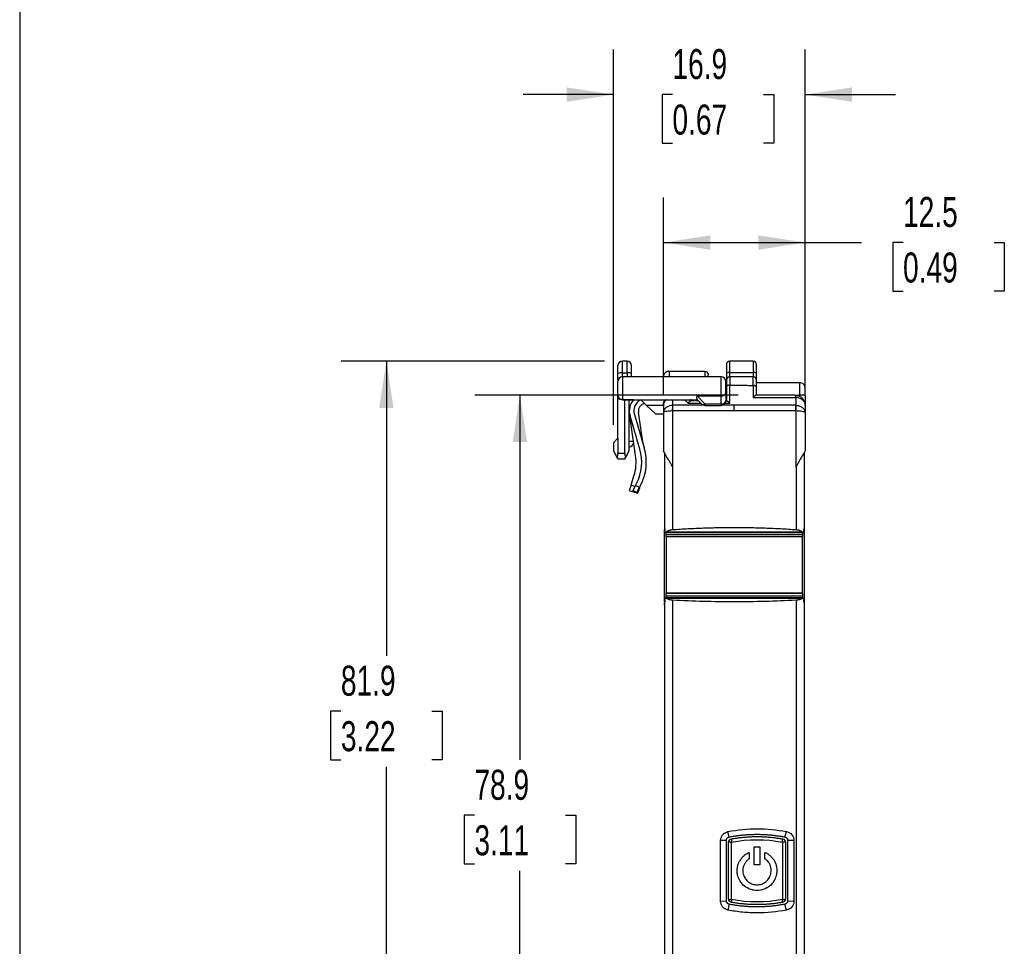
# Model space of a CAD drawing. Header units: millimetres. Extents: x 8 to 341, y 8 to 262.
# Tile 2 of 15: x 8 to 95, y 93 to 175. Entities that reach past the tile are written whole.
import ezdxf

# ---------------------------------------------------------------- set-up
doc = ezdxf.new("R2010")
doc.units = ezdxf.units.MM
doc.header["$LTSCALE"] = 1.25
doc.layers.add('DIMENSIONS', color=140, linetype='Continuous', lineweight=25)
doc.layers.add('TEXT', color=140, linetype='Continuous', lineweight=25)
doc.styles.add('SLDTEXTSTYLE0', font='TXT', dxfattribs={"width": 0.7})
doc.dimstyles.new('SLDDIMSTYLE0', dxfattribs={"dimtxt": 2.69751, "dimasz": 4.1275, "dimexe": 0, "dimexo": 0.0625, "dimgap": 0.674377, "dimtad": 0, "dimtih": 1, "dimtoh": 1, "dimrnd": 1e-09, "dimzin": 12, "dimdsep": 46, "dimtxsty": 'SLDTEXTSTYLE0', "dimsah": 1, "dimcen": 0.09, "dimadec": 0, "dimazin": 3, "dimtfac": 1, "dimtofl": 0, "dimtmove": 0, "dimatfit": 3, "dimfxl": 0, "dimfrac": 2, "dimtolj": 1, "dimtzin": 12, "dimarcsym": 0})
doc.dimstyles.new('SLDDIMSTYLE1', dxfattribs={"dimtxt": 2.69751, "dimasz": 4.1275, "dimexe": 0, "dimexo": 0.0625, "dimgap": 0.674377, "dimtad": 0, "dimtih": 1, "dimtoh": 1, "dimrnd": 1e-09, "dimzin": 12, "dimdsep": 46, "dimtxsty": 'SLDTEXTSTYLE0', "dimsah": 1, "dimcen": 0.09, "dimadec": 0, "dimazin": 3, "dimtfac": 1, "dimtmove": 0, "dimatfit": 0, "dimfxl": 0, "dimfrac": 2, "dimtolj": 1, "dimtzin": 12, "dimarcsym": 0})

# ---------------------------------------------------------------- blocks, each defined once
blk = doc.blocks.new('_D')
at = {"layer": 'DIMENSIONS'}
for p, q in [((64.639, 141.495), (64.639, 158.869)), ((77.139, 141.495), (77.139, 158.869)), ((64.639, 154.9), (77.139, 154.9)), ((77.139, 154.9), (82.097, 154.9)), ((85.752, 154.9), (84.846, 154.9)), ((84.846, 154.9), (84.846, 150.613)), ((93.768, 154.9), (94.674, 154.9)), ((94.674, 154.9), (94.674, 150.613)), ((84.846, 150.613), (85.752, 150.613)), ((94.674, 150.613), (93.768, 150.613))]:
    blk.add_line(p, q, dxfattribs=at)
for points in [[(64.639, 154.9), (68.767, 154.265), (68.767, 155.535)], [(77.139, 154.9), (73.012, 155.535), (73.012, 154.265)]]:
    blk.add_solid(points, dxfattribs=at)
at = {"layer": 'DIMENSIONS', "char_height": 2.6458, "attachment_point": 1, "style": 'SLDTEXTSTYLE0'}
for s, insert in [('12.5', (85.752, 158.915)), ('0.49', (85.752, 154.024))]:
    blk.add_mtext(s, dxfattribs=dict(at, insert=insert))
blk = doc.blocks.new('_D_1')
at = {"layer": 'DIMENSIONS'}
for p, q in [((60.239, 138.842), (60.239, 171.907)), ((77.139, 141.495), (77.139, 171.907)), ((60.239, 167.938), (52.302, 167.938)), ((65.438, 167.938), (64.532, 167.938)), ((64.532, 167.938), (64.532, 163.651)), ((73.454, 167.938), (74.36, 167.938)), ((74.36, 167.938), (74.36, 163.651)), ((77.139, 167.938), (85.077, 167.938)), ((64.532, 163.651), (65.438, 163.651)), ((74.36, 163.651), (73.454, 163.651))]:
    blk.add_line(p, q, dxfattribs=at)
for points in [[(60.239, 167.938), (56.112, 168.573), (56.112, 167.303)], [(77.139, 167.938), (81.267, 167.303), (81.267, 168.573)]]:
    blk.add_solid(points, dxfattribs=at)
at = {"layer": 'DIMENSIONS', "char_height": 2.6458, "attachment_point": 1, "style": 'SLDTEXTSTYLE0'}
for s, insert in [('16.9', (65.438, 171.953)), ('0.67', (65.438, 167.061))]:
    blk.add_mtext(s, dxfattribs=dict(at, insert=insert))
blk = doc.blocks.new('_D_2')
at = {"layer": 'DIMENSIONS'}
for p, q in [((71.237, 141.455), (48.035, 141.455)), ((52.004, 141.455), (52.004, 109.319)), ((47.996, 104.428), (47.09, 104.428)), ((47.09, 104.428), (47.09, 100.141)), ((56.012, 104.428), (56.917, 104.428)), ((56.917, 104.428), (56.917, 100.141)), ((47.09, 100.141), (47.996, 100.141)), ((56.917, 100.141), (56.012, 100.141)), ((52.004, 62.555), (52.004, 99.537)), ((63.952, 62.555), (48.035, 62.555))]:
    blk.add_line(p, q, dxfattribs=at)
for points in [[(52.004, 141.455), (51.369, 137.327), (52.639, 137.327)], [(52.004, 62.555), (52.639, 66.682), (51.369, 66.682)]]:
    blk.add_solid(points, dxfattribs=at)
at = {"layer": 'DIMENSIONS', "char_height": 2.6458, "attachment_point": 1, "style": 'SLDTEXTSTYLE0'}
for s, insert in [('78.9', (47.996, 108.443)), ('3.11', (47.996, 103.552))]:
    blk.add_mtext(s, dxfattribs=dict(at, insert=insert))
blk = doc.blocks.new('_D_3')
at = {"layer": 'DIMENSIONS'}
for p, q in [((59.452, 144.455), (36.27, 144.455)), ((40.239, 144.455), (40.239, 118.492)), ((36.231, 113.601), (35.325, 113.601)), ((35.325, 113.601), (35.325, 109.314)), ((44.247, 113.601), (45.153, 113.601)), ((45.153, 113.601), (45.153, 109.314)), ((35.325, 109.314), (36.231, 109.314)), ((45.153, 109.314), (44.247, 109.314)), ((40.239, 62.555), (40.239, 108.71)), ((63.952, 62.555), (36.27, 62.555))]:
    blk.add_line(p, q, dxfattribs=at)
for points in [[(40.239, 144.455), (39.604, 140.327), (40.874, 140.327)], [(40.239, 62.555), (40.874, 66.682), (39.604, 66.682)]]:
    blk.add_solid(points, dxfattribs=at)
at = {"layer": 'DIMENSIONS', "char_height": 2.6458, "attachment_point": 1, "style": 'SLDTEXTSTYLE0'}
for s, insert in [('81.9', (36.231, 117.615)), ('3.22', (36.231, 112.724))]:
    blk.add_mtext(s, dxfattribs=dict(at, insert=insert))

msp = doc.modelspace()

# ---------------------------------------------------------------- linework, layer by layer
for p, q in [((60.639, 143.351), (60.639, 144.055)), ((61.439, 144.455), (61.039, 144.455)), ((61.039, 143.42), (61.039, 144.455)), ((61.439, 143.42), (61.439, 144.455)), ((61.839, 143.351), (61.839, 144.055)), ((72.539, 144.455), (70.489, 144.455)), ((70.489, 143.455), (70.489, 144.455)), ((72.539, 144.455), (72.539, 143.455)), ((61.039, 143.42), (61.439, 143.42)), ((61.039, 143.055), (61.039, 143.42)), ((61.439, 143.42), (61.439, 143.055)), ((61.839, 143.055), (61.839, 143.351)), ((65.139, 143.555), (68.289, 143.555)), ((65.139, 143.555), (65.139, 143.055)), ((68.289, 143.555), (68.289, 143.055)), ((68.589, 143.055), (68.589, 143.255)), ((70.489, 143.055), (70.489, 143.455)), ((70.489, 143.455), (72.539, 143.455)), ((72.539, 143.455), (72.539, 143.055)), ((69.739, 143.055), (61.039, 143.055)), ((61.039, 143.055), (61.039, 141.055)), ((69.739, 141.388), (69.739, 143.055)), ((70.139, 142.555), (70.189, 142.555)), ((70.139, 141.655), (70.139, 142.347)), ((70.488, 140.754), (70.488, 142.336)), ((72.539, 143.055), (70.489, 143.055)), ((72.539, 143.055), (70.489, 143.055)), ((70.489, 143.055), (70.489, 142.336)), ((72.539, 142.304), (72.539, 143.055)), ((72.546, 142.304), (72.546, 141.254)), ((72.839, 142.555), (76.639, 142.555)), ((76.639, 142.555), (76.639, 141.455)), ((67.605, 141.388), (69.739, 141.388)), ((67.605, 141.388), (68.305, 140.688)), ((69.739, 140.688), (69.739, 141.388)), ((70.139, 141.655), (70.139, 140.955)), ((70.189, 142.174), (70.189, 140.954)), ((72.839, 141.455), (72.839, 142.146)), ((76.239, 141.455), (76.639, 141.455)), ((76.639, 141.455), (76.639, 141.345)), ((77.139, 141.455), (77.139, 142.055)), ((77.139, 141.455), (77.139, 140.589)), ((60.639, 137.655), (60.639, 141.148)), ((61.039, 141.055), (67.639, 141.055)), ((61.235, 141.055), (61.039, 141.055)), ((61.639, 141.055), (61.235, 141.055)), ((61.235, 136.355), (61.235, 141.055)), ((61.639, 136.555), (61.639, 141.055)), ((62.021, 141.055), (61.639, 141.055)), ((63.168, 140.555), (62.662, 141.046)), ((63.168, 140.555), (63.939, 139.805)), ((64.639, 140.555), (63.168, 140.555)), ((64.639, 140.545), (64.639, 139.908)), ((65.483, 140.562), (65.482, 141.055)), ((66.51, 141.055), (66.814, 140.754)), ((66.814, 140.754), (67.94, 140.754)), ((67.369, 140.955), (67.129, 140.955)), ((67.739, 140.955), (67.457, 140.955)), ((68.022, 140.672), (67.623, 141.07)), ((68.305, 140.688), (69.739, 140.688)), ((68.305, 140.688), (68.305, 140.555)), ((68.305, 140.555), (69.739, 140.555)), ((69.739, 140.688), (69.739, 140.555)), ((70.889, 140.563), (69.785, 140.563)), ((70.077, 140.754), (70.488, 140.754)), ((70.205, 140.955), (70.101, 140.955)), ((70.889, 140.061), (70.889, 140.563)), ((76.296, 141.254), (76.295, 140.562)), ((77.139, 140.545), (77.139, 139.908)), ((61.65, 140.231), (61.639, 140.22)), ((62.197, 136.134), (61.655, 139.837)), ((62.085, 139.741), (62.957, 136.809)), ((62.858, 137.139), (62.447, 139.953)), ((63.939, 139.805), (64.639, 139.805)), ((64.665, 140.01), (64.639, 139.908)), ((64.647, 139.919), (64.639, 139.908)), ((64.649, 139.947), (64.648, 139.919)), ((65.45, 140.06), (65.45, 135.15)), ((65.454, 140.06), (65.45, 140.06)), ((76.328, 140.06), (76.324, 140.06)), ((76.328, 135.15), (76.328, 140.06)), ((77.113, 140.011), (77.139, 139.908)), ((77.131, 139.919), (77.129, 139.948)), ((77.139, 139.908), (77.132, 139.919)), ((62.573, 136.695), (61.701, 139.627)), ((60.638, 137.653), (60.239, 137.255)), ((60.239, 137.255), (60.239, 136.545)), ((60.639, 137.655), (60.638, 137.653)), ((60.638, 137.653), (60.638, 136.355)), ((62.018, 137.358), (61.639, 137.358)), ((60.239, 136.545), (60.553, 136.001)), ((60.638, 136.355), (61.235, 136.355)), ((61.32, 136.001), (61.639, 136.555)), ((64.739, 136.381), (64.739, 129.659)), ((77.039, 136.381), (77.039, 129.659)), ((60.553, 136.001), (60.638, 135.855)), ((60.638, 135.855), (61.235, 135.855)), ((61.235, 135.855), (61.32, 136.001)), ((65.45, 135.15), (65.452, 135.146)), ((65.452, 135.146), (65.452, 129.606)), ((76.326, 135.146), (76.328, 135.15)), ((76.326, 135.146), (76.326, 129.606)), ((61.792, 133.531), (62.049, 134.336)), ((62.174, 133.496), (62.269, 133.672)), ((61.792, 133.531), (61.639, 133.055)), ((61.639, 133.055), (62.401, 132.811)), ((61.792, 133.531), (62.135, 133.421)), ((62.174, 133.496), (61.939, 133.055)), ((62.292, 132.866), (61.939, 133.055)), ((62.527, 133.307), (62.174, 133.496)), ((62.292, 132.866), (62.527, 133.307)), ((62.401, 132.811), (62.554, 133.287)), ((62.522, 133.297), (62.554, 133.287)), ((62.527, 133.307), (62.622, 133.484)), ((62.554, 133.287), (62.609, 133.46)), ((64.739, 129.659), (64.739, 129.597)), ((64.739, 123.214), (64.739, 129.597)), ((64.817, 129.345), (76.962, 129.345)), ((76.915, 129.37), (64.864, 129.37)), ((77.039, 129.659), (77.039, 129.597)), ((77.039, 129.597), (77.039, 123.214)), ((64.889, 129.179), (76.889, 129.179)), ((64.889, 129), (64.889, 129.179)), ((64.889, 129), (76.889, 129)), ((64.889, 129), (64.889, 124.012)), ((76.889, 129.179), (76.889, 129)), ((76.889, 124.012), (76.889, 129)), ((64.739, 123.214), (64.739, 79.146)), ((76.945, 123.579), (64.834, 123.579)), ((64.871, 123.564), (76.907, 123.564)), ((64.889, 123.966), (64.889, 124.012)), ((76.889, 124.012), (64.889, 124.012)), ((76.889, 123.966), (64.889, 123.966)), ((64.889, 123.742), (64.889, 123.966)), ((76.889, 123.742), (64.889, 123.742)), ((65.452, 123.386), (65.452, 79.049)), ((76.326, 123.386), (76.326, 79.049)), ((76.889, 124.012), (76.889, 123.966)), ((76.889, 123.966), (76.889, 123.742)), ((77.039, 123.214), (77.039, 79.146)), ((64.739, 122.955), (64.739, 123.108)), ((77.039, 123.108), (77.039, 122.955)), ((70.431, 102.514), (70.329, 102.992)), ((75.347, 102.514), (75.49, 102.992)), ((70.189, 102.22), (69.677, 102.205)), ((69.677, 96.864), (69.677, 102.205)), ((76.142, 102.205), (75.589, 102.22)), ((76.142, 102.205), (76.142, 96.864)), ((69.677, 96.864), (70.189, 96.889)), ((70.431, 96.595), (70.329, 96.077)), ((75.49, 96.077), (75.347, 96.595)), ((75.589, 96.889), (76.142, 96.864))]:
    msp.add_line(p, q)
for centre, radius, start, end in [((61.039, 144.055), 0.4, 90, 180), ((61.439, 144.055), 0.4, 0.00004, 90), ((70.489, 144.155), 0.3, 90, 180), ((72.539, 144.155), 0.3, 0, 90), ((60.942, 142.789), 0.639, 81.26108, 118.32396), ((61.536, 142.789), 0.639, 61.67609, 98.73889), ((70.417, 143.035), 0.426, 80.27242, 122.34744), ((72.611, 143.035), 0.426, 57.65256, 99.72758), ((61.039, 142.655), 0.4, 90, 180), ((69.739, 142.655), 0.4, 0, 90), ((70.489, 142.755), 0.3, 90, 180), ((72.539, 142.755), 0.3, 360, 90), ((61.039, 141.455), 0.4, 180, 270), ((69.795, 141.738), 0.354, 260.98068, 346.39946), ((75.319, 141.353), 0.983, 354.2052, 5.79582), ((63.139, 140.055), 1.5, 138.18969, 196.55845), ((63.139, 140.055), 1.1, 115.68539, 196.55845), ((63.139, 140.055), 0.7, 103.08302, 188.32633), ((70.582, 140.31), 5.138, 177.20971, 182.79029), ((68.152, 140.879), 0.245, 237.90314, 308.64333), ((68.305, 140.955), 0.4, 225, 270), ((69.795, 141.038), 0.354, 260.98068, 346.39946), ((69.739, 140.955), 0.4, 269.99999, 360), ((71.196, 140.31), 5.138, 357.20972, 2.79023), ((61.539, 137.358), 0.5, 281.53696, 349.61281), ((58.739, 135.555), 4, 331.92751, 16.55845), ((58.739, 135.555), 4.4, 331.92751, 16.55845), ((58.239, 135.555), 4, 342.26306, 8.32633)]:
    msp.add_arc(centre, radius, start, end)
for centre, start_param, end_param in [((60.349, 136.355), 3.926991, 4.712389), ((61.524, 136.355), 1.570796, 2.356194)]:
    msp.add_ellipse(centre, major_axis=(0, 0.5), ratio=0.57735, start_param=start_param, end_param=end_param)
for points, knots in [([(70.189, 144.155), (70.189, 144.155), (70.189, 144.078), (70.189, 143.803), (70.189, 143.607), (70.189, 143.395)], [0, 0, 0, 0, 0.5, 0.5, 1, 1, 1, 1]), ([(72.839, 143.395), (72.839, 143.607), (72.839, 143.803), (72.839, 144.078), (72.839, 144.155), (72.839, 144.155)], [0, 0, 0, 0, 0.5, 0.5, 1, 1, 1, 1]), ([(60.639, 143.238), (60.639, 143.256), (60.639, 143.294), (60.639, 143.332), (60.639, 143.351)], [0, 0, 0, 0, 0.496197, 1, 1, 1, 1]), ([(60.639, 142.768), (60.639, 142.82), (60.639, 142.939), (60.639, 143.13), (60.639, 143.238)], [0, 0, 0, 0, 0.43693, 1, 1, 1, 1]), ([(65.139, 143.555), (65.121, 143.554), (65.085, 143.553), (65.031, 143.543), (64.978, 143.528), (64.925, 143.507), (64.875, 143.48), (64.828, 143.447), (64.774, 143.399), (64.718, 143.33), (64.675, 143.247), (64.645, 143.153), (64.641, 143.091), (64.639, 143.055)], [0, 0, 0, 0, 0.056101, 0.113806, 0.173744, 0.236476, 0.302495, 0.372221, 0.446013, 0.574055, 0.724076, 0.838203, 1, 1, 1, 1]), ([(68.289, 143.555), (68.304, 143.554), (68.335, 143.553), (68.381, 143.541), (68.425, 143.524), (68.466, 143.499), (68.506, 143.465), (68.542, 143.42), (68.568, 143.37), (68.586, 143.314), (68.588, 143.276), (68.589, 143.255)], [0, 0, 0, 0, 0.078905, 0.161456, 0.249272, 0.343701, 0.445831, 0.573909, 0.723985, 0.838145, 1, 1, 1, 1]), ([(70.189, 143.395), (70.189, 143.216), (70.189, 143.05), (70.189, 142.819), (70.189, 142.755), (70.189, 142.755)], [0, 0, 0, 0, 0.5, 0.5, 1, 1, 1, 1]), ([(72.839, 142.755), (72.839, 142.755), (72.839, 142.819), (72.839, 143.05), (72.839, 143.216), (72.839, 143.395)], [0, 0, 0, 0, 0.5, 0.5, 1, 1, 1, 1]), ([(60.639, 141.458), (60.639, 141.457), (60.639, 141.454), (60.639, 141.479), (60.639, 141.532), (60.639, 141.608), (60.639, 141.717), (60.639, 141.867), (60.639, 142.054), (60.639, 142.242), (60.639, 142.392), (60.639, 142.501), (60.639, 142.577), (60.639, 142.63), (60.639, 142.655), (60.639, 142.652), (60.639, 142.651)], [0, 0, 0, 0, 0.0266442, 0.0984753, 0.1705814, 0.2357543, 0.3012017, 0.4004443, 0.4999979, 0.5992423, 0.6987974, 0.7639704, 0.8294177, 0.9012489, 0.973355, 1, 1, 1, 1]), ([(70.139, 142.347), (70.139, 142.387), (70.139, 142.467), (70.139, 142.559), (70.139, 142.623), (70.139, 142.654), (70.139, 142.651), (70.139, 142.65)], [0, 0, 0, 0, 0.22401, 0.44802, 0.67203, 0.896039, 1, 1, 1, 1]), ([(70.189, 142.749), (70.189, 142.751), (70.189, 142.763), (70.189, 142.709), (70.189, 142.587), (70.189, 142.401), (70.189, 142.249), (70.189, 142.174)], [0, 0, 0, 0, 0.042198, 0.281649, 0.521099, 0.76055, 1, 1, 1, 1]), ([(70.488, 142.336), (70.469, 142.335), (70.432, 142.334), (70.377, 142.325), (70.324, 142.309), (70.268, 142.284), (70.206, 142.241), (70.196, 142.199), (70.189, 142.174)], [0, 0, 0, 0, 0.114454, 0.234566, 0.358698, 0.484864, 0.68809, 1, 1, 1, 1]), ([(70.489, 142.336), (70.657, 142.337), (70.994, 142.339), (71.503, 142.334), (72.019, 142.323), (72.365, 142.31), (72.539, 142.304)], [0, 0, 0, 0, 0.245182, 0.493548, 0.745141, 1, 1, 1, 1]), ([(72.839, 142.146), (72.838, 142.154), (72.837, 142.171), (72.825, 142.194), (72.81, 142.214), (72.792, 142.231), (72.774, 142.243), (72.736, 142.266), (72.664, 142.295), (72.584, 142.301), (72.546, 142.304)], [0, 0, 0, 0, 0.111605, 0.214498, 0.306324, 0.385355, 0.450492, 0.501158, 0.759457, 1, 1, 1, 1]), ([(72.839, 142.146), (72.839, 142.223), (72.839, 142.379), (72.839, 142.573), (72.839, 142.702), (72.839, 142.761), (72.839, 142.75), (72.839, 142.747)], [0, 0, 0, 0, 0.236264, 0.472528, 0.708792, 0.945057, 1, 1, 1, 1]), ([(77.139, 142.055), (77.138, 142.078), (77.136, 142.124), (77.122, 142.189), (77.102, 142.247), (77.077, 142.297), (77.05, 142.341), (77.022, 142.377), (76.972, 142.432), (76.89, 142.494), (76.767, 142.545), (76.681, 142.551), (76.639, 142.555)], [0, 0, 0, 0, 0.092564, 0.178369, 0.257416, 0.329709, 0.395253, 0.454054, 0.506124, 0.677834, 0.842246, 1, 1, 1, 1]), ([(60.639, 141.148), (60.639, 141.314), (60.639, 141.47), (60.639, 141.736), (60.639, 141.846), (60.639, 141.955)], [0, 0, 0, 0, 0.5, 0.5, 1, 1, 1, 1]), ([(67.623, 141.07), (67.604, 141.09), (67.597, 141.127), (67.595, 141.235), (67.6, 141.306), (67.605, 141.388)], [0, 0, 0, 0, 0.5, 0.5, 1, 1, 1, 1]), ([(72.825, 141.455), (72.82, 141.454), (72.81, 141.453), (72.788, 141.446), (72.761, 141.433), (72.718, 141.407), (72.647, 141.356), (72.584, 141.292), (72.546, 141.254)], [0, 0, 0, 0, 0.094587, 0.198253, 0.311287, 0.433797, 0.665249, 1, 1, 1, 1]), ([(76.229, 141.455), (76.24, 141.455), (76.251, 141.437), (76.271, 141.368), (76.28, 141.316), (76.288, 141.254)], [0, 0, 0, 0, 0.5, 0.5, 1, 1, 1, 1]), ([(76.296, 141.452), (76.328, 141.449), (76.394, 141.442), (76.494, 141.417), (76.595, 141.38), (76.696, 141.329), (76.794, 141.262), (76.886, 141.179), (76.969, 141.08), (77.04, 140.965), (77.095, 140.835), (77.132, 140.694), (77.137, 140.595), (77.139, 140.545)], [0, 0, 0, 0, 0.070921, 0.145836, 0.224748, 0.307657, 0.394565, 0.485471, 0.580377, 0.679283, 0.782189, 0.889095, 1, 1, 1, 1]), ([(77.139, 141.455), (77.139, 141.455), (77.085, 141.455), (76.9, 141.455), (76.77, 141.455), (76.639, 141.455)], [0, 0, 0, 0, 0.5, 0.5, 1, 1, 1, 1]), ([(61.039, 141.055), (61.011, 141.055), (60.956, 141.057), (60.874, 141.068), (60.793, 141.087), (60.715, 141.113), (60.664, 141.137), (60.639, 141.148)], [0, 0, 0, 0, 0.201726, 0.400865, 0.599135, 0.798274, 1, 1, 1, 1]), ([(64.928, 141.055), (64.912, 141.046), (64.804, 140.987), (64.68, 140.806), (64.653, 140.632), (64.639, 140.545)], [0, 0, 0, 0, 0.077426, 0.538735, 1, 1, 1, 1]), ([(64.639, 140.545), (64.645, 140.613), (64.655, 140.746), (64.704, 140.915), (64.77, 140.994), (64.793, 141.023)], [0, 0, 0, 0, 0.401291, 0.782582, 1, 1, 1, 1]), ([(64.793, 141.023), (64.768, 140.99), (64.693, 140.887), (64.67, 140.76), (64.655, 140.675)], [0, 0, 0, 0, 0.328754, 1, 1, 1, 1]), ([(65.45, 140.56), (65.341, 140.543), (65.122, 140.508), (64.86, 140.354), (64.695, 140.179), (64.673, 140.055), (64.665, 140.01)], [0, 0, 0, 0, 0.280616, 0.561195, 0.841727, 1, 1, 1, 1]), ([(65.454, 140.06), (65.455, 140.154), (65.459, 140.249), (65.468, 140.422), (65.475, 140.499), (65.483, 140.562)], [0, 0, 0, 0, 0.5, 0.5, 1, 1, 1, 1]), ([(68.263, 140.563), (68.236, 140.563), (67.307, 140.563), (66.381, 140.562), (65.483, 140.562)], [0, 0, 0, 0, 0.029204, 1, 1, 1, 1]), ([(67.129, 140.954), (67.127, 140.954), (67.098, 140.961), (67.028, 140.934), (66.934, 140.876), (66.865, 140.811), (66.829, 140.771), (66.818, 140.758), (66.814, 140.754)], [0, 0, 0, 0, 0.0151792, 0.341, 0.6663508, 0.8983435, 0.96514, 1, 1, 1, 1]), ([(70.205, 140.955), (70.21, 140.954), (70.22, 140.953), (70.242, 140.946), (70.27, 140.933), (70.302, 140.914), (70.342, 140.887), (70.389, 140.85), (70.44, 140.804), (70.473, 140.769), (70.488, 140.754)], [0, 0, 0, 0, 0.089884, 0.192447, 0.307583, 0.435009, 0.537492, 0.706714, 0.873082, 1, 1, 1, 1]), ([(76.324, 140.06), (76.323, 140.154), (76.32, 140.249), (76.31, 140.422), (76.303, 140.499), (76.295, 140.562)], [0, 0, 0, 0, 0.5, 0.5, 1, 1, 1, 1]), ([(77.139, 140.545), (77.138, 140.569), (77.136, 140.616), (77.123, 140.685), (77.102, 140.749), (77.077, 140.806), (77.048, 140.857), (77.018, 140.901), (76.988, 140.938), (76.96, 140.969), (76.935, 140.994), (76.914, 141.013), (76.861, 141.059), (76.766, 141.125), (76.614, 141.193), (76.456, 141.238), (76.349, 141.249), (76.296, 141.254)], [0, 0, 0, 0, 0.068667, 0.134209, 0.195909, 0.253157, 0.305462, 0.352449, 0.393844, 0.429462, 0.459188, 0.482956, 0.500736, 0.632833, 0.761391, 0.8843, 1, 1, 1, 1]), ([(76.328, 140.56), (76.437, 140.543), (76.656, 140.508), (76.919, 140.354), (77.083, 140.179), (77.105, 140.055), (77.113, 140.011)], [0, 0, 0, 0, 0.2808351, 0.5616315, 0.8423814, 1, 1, 1, 1]), ([(65.45, 140.06), (65.356, 140.057), (65.168, 140.05), (64.906, 140.019), (64.739, 139.982), (64.658, 139.945), (64.65, 139.927), (64.647, 139.919)], [0, 0, 0, 0, 0.227153, 0.453551, 0.734874, 0.888035, 1, 1, 1, 1]), ([(70.889, 140.061), (70.662, 140.061), (70.208, 140.061), (69.528, 140.061), (68.847, 140.061), (68.167, 140.061), (67.488, 140.061), (66.809, 140.06), (66.131, 140.06), (65.68, 140.06), (65.454, 140.06)], [0, 0, 0, 0, 0.125016, 0.250027, 0.375033, 0.500034, 0.625031, 0.750025, 0.875014, 1, 1, 1, 1]), ([(76.324, 140.06), (76.099, 140.06), (75.647, 140.06), (74.969, 140.06), (74.29, 140.061), (73.611, 140.061), (72.931, 140.061), (72.251, 140.061), (71.57, 140.061), (71.116, 140.061), (70.889, 140.061)], [0, 0, 0, 0, 0.124986, 0.249976, 0.374969, 0.499966, 0.624967, 0.749973, 0.874984, 1, 1, 1, 1]), ([(77.132, 139.919), (77.129, 139.926), (77.121, 139.945), (77.043, 139.98), (76.874, 140.019), (76.609, 140.05), (76.417, 140.057), (76.328, 140.06)], [0, 0, 0, 0, 0.107715, 0.259742, 0.538332, 0.785115, 1, 1, 1, 1]), ([(77.139, 139.908), (77.139, 139.349), (77.139, 138.232), (77.139, 137.114), (77.139, 136.555)], [0, 0, 0, 0, 0.500013, 1, 1, 1, 1]), ([(65.45, 135.15), (65.422, 135.199), (65.365, 135.298), (65.281, 135.443), (65.183, 135.613), (65.075, 135.8), (64.955, 136.008), (64.844, 136.199), (64.76, 136.345), (64.705, 136.441), (64.67, 136.502), (64.644, 136.546), (64.641, 136.552), (64.639, 136.555)], [0, 0, 0, 0, 0.084173, 0.167171, 0.249197, 0.377544, 0.498954, 0.63125, 0.749214, 0.814524, 0.874705, 0.939475, 1, 1, 1, 1]), ([(77.139, 136.555), (77.139, 136.555), (77.126, 136.532), (77.087, 136.463), (77.059, 136.416), (76.969, 136.259), (76.896, 136.132), (76.667, 135.737), (76.499, 135.446), (76.328, 135.15)], [0, 0, 0, 0, 0.125, 0.125, 0.25, 0.25, 0.5, 0.5, 1, 1, 1, 1]), ([(64.864, 129.37), (64.857, 129.364), (64.844, 129.352), (64.826, 129.345), (64.812, 129.344), (64.8, 129.349), (64.785, 129.362), (64.769, 129.401), (64.767, 129.456), (64.766, 129.484)], [0, 0, 0, 0, 0.130017, 0.245116, 0.345347, 0.430794, 0.501608, 0.746699, 1, 1, 1, 1]), ([(64.864, 129.37), (64.881, 129.386), (64.914, 129.418), (64.974, 129.46), (65.038, 129.497), (65.109, 129.529), (65.187, 129.558), (65.272, 129.581), (65.36, 129.597), (65.422, 129.603), (65.452, 129.606)], [0, 0, 0, 0, 0.133839, 0.261643, 0.383567, 0.499793, 0.628607, 0.751956, 0.875948, 1, 1, 1, 1]), ([(65.452, 129.606), (65.678, 129.621), (66.129, 129.651), (66.808, 129.69), (67.487, 129.723), (68.167, 129.749), (68.847, 129.77), (69.527, 129.785), (70.208, 129.794), (70.889, 129.797), (71.57, 129.794), (72.251, 129.785), (72.932, 129.77), (73.612, 129.749), (74.292, 129.723), (74.971, 129.69), (75.649, 129.651), (76.1, 129.621), (76.326, 129.606)], [0, 0, 0, 0, 0.062564, 0.125102, 0.187619, 0.250117, 0.312601, 0.375073, 0.437538, 0.5, 0.562462, 0.624927, 0.687399, 0.749883, 0.812381, 0.874898, 0.937436, 1, 1, 1, 1]), ([(76.326, 129.606), (76.35, 129.604), (76.398, 129.599), (76.468, 129.588), (76.538, 129.572), (76.606, 129.552), (76.699, 129.518), (76.812, 129.461), (76.879, 129.401), (76.915, 129.37)], [0, 0, 0, 0, 0.0959737, 0.1937434, 0.2935398, 0.3955793, 0.5000642, 0.7365713, 1, 1, 1, 1]), ([(77.013, 129.484), (77.012, 129.473), (77.012, 129.45), (77.009, 129.419), (77.004, 129.392), (76.997, 129.371), (76.987, 129.355), (76.973, 129.345), (76.957, 129.344), (76.937, 129.351), (76.923, 129.363), (76.915, 129.37)], [0, 0, 0, 0, 0.103198, 0.204364, 0.303911, 0.402272, 0.499898, 0.61969, 0.749839, 0.842002, 1, 1, 1, 1]), ([(64.769, 123.419), (64.769, 123.422), (64.769, 123.453), (64.775, 123.511), (64.794, 123.563), (64.829, 123.586), (64.855, 123.572), (64.871, 123.564)], [0, 0, 0, 0, 0.0315696, 0.2758809, 0.5149285, 0.712435, 1, 1, 1, 1]), ([(65.452, 123.386), (65.429, 123.387), (65.382, 123.391), (65.313, 123.399), (65.244, 123.411), (65.177, 123.426), (65.086, 123.452), (64.974, 123.495), (64.906, 123.541), (64.871, 123.564)], [0, 0, 0, 0, 0.096094, 0.193927, 0.293716, 0.395667, 0.499974, 0.737014, 1, 1, 1, 1]), ([(76.907, 123.564), (76.89, 123.552), (76.857, 123.528), (76.797, 123.496), (76.733, 123.468), (76.655, 123.441), (76.559, 123.415), (76.445, 123.395), (76.365, 123.389), (76.326, 123.386)], [0, 0, 0, 0, 0.133517, 0.261239, 0.383321, 0.49994, 0.671369, 0.83773, 1, 1, 1, 1]), ([(76.907, 123.564), (76.915, 123.569), (76.928, 123.578), (76.946, 123.58), (76.961, 123.577), (76.973, 123.569), (76.989, 123.551), (77.004, 123.509), (77.009, 123.452), (77.009, 123.422), (77.009, 123.419)], [0, 0, 0, 0, 0.129946, 0.244955, 0.345078, 0.430404, 0.501088, 0.73197, 0.968554, 1, 1, 1, 1]), ([(70.329, 102.992), (71.181, 103.159), (72.047, 103.242), (73.78, 103.242), (74.642, 103.158), (75.49, 102.992)], [0, 0, 0, 0, 0.5, 0.5, 1, 1, 1, 1]), ([(69.677, 102.205), (69.677, 102.392), (69.743, 102.573), (69.981, 102.858), (70.146, 102.956), (70.329, 102.992)], [0, 0, 0, 0, 0.5, 0.5, 1, 1, 1, 1]), ([(70.389, 102.055), (70.389, 102.124), (70.414, 102.193), (70.503, 102.3), (70.567, 102.337), (70.635, 102.35)], [0, 0, 0, 0, 0.5, 0.5, 1, 1, 1, 1]), ([(70.431, 102.514), (70.546, 102.536), (70.776, 102.58), (71.124, 102.633), (71.473, 102.677), (71.823, 102.711), (72.175, 102.736), (72.527, 102.751), (72.881, 102.756), (73.234, 102.752), (73.588, 102.737), (73.941, 102.713), (74.294, 102.678), (74.647, 102.634), (74.998, 102.58), (75.231, 102.536), (75.347, 102.514)], [0, 0, 0, 0, 0.07086, 0.141788, 0.212788, 0.283866, 0.355027, 0.426275, 0.497616, 0.569054, 0.640594, 0.712242, 0.784001, 0.855878, 0.927876, 1, 1, 1, 1]), ([(70.635, 102.35), (70.628, 102.348), (70.626, 102.319), (70.634, 102.218), (70.643, 102.148), (70.656, 102.075)], [0, 0, 0, 0, 0.5, 0.5, 1, 1, 1, 1]), ([(70.635, 102.35), (70.741, 102.368), (70.954, 102.406), (71.275, 102.451), (71.596, 102.489), (71.919, 102.518), (72.242, 102.539), (72.565, 102.552), (72.889, 102.556), (73.213, 102.552), (73.537, 102.539), (73.86, 102.518), (74.182, 102.489), (74.504, 102.451), (74.825, 102.406), (75.037, 102.368), (75.143, 102.35)], [0, 0, 0, 0, 0.071605, 0.143129, 0.214586, 0.28599, 0.357352, 0.428688, 0.50001, 0.571331, 0.642665, 0.714026, 0.785427, 0.85688, 0.9284, 1, 1, 1, 1]), ([(75.123, 102.075), (75.135, 102.148), (75.145, 102.218), (75.152, 102.319), (75.15, 102.348), (75.143, 102.35)], [0, 0, 0, 0, 0.5, 0.5, 1, 1, 1, 1]), ([(75.143, 102.35), (75.212, 102.337), (75.275, 102.3), (75.364, 102.193), (75.389, 102.124), (75.389, 102.055)], [0, 0, 0, 0, 0.5, 0.5, 1, 1, 1, 1]), ([(75.49, 102.992), (75.672, 102.956), (75.839, 102.858), (76.075, 102.574), (76.142, 102.392), (76.142, 102.205)], [0, 0, 0, 0, 0.5, 0.5, 1, 1, 1, 1]), ([(70.656, 102.075), (70.583, 102.075), (70.514, 102.072), (70.417, 102.065), (70.389, 102.06), (70.389, 102.055)], [0, 0, 0, 0, 0.5, 0.5, 1, 1, 1, 1]), ([(70.389, 97.055), (70.389, 97.205), (70.389, 97.505), (70.389, 97.957), (70.389, 98.41), (70.389, 98.864), (70.389, 99.318), (70.389, 99.772), (70.389, 100.228), (70.389, 100.684), (70.389, 101.14), (70.389, 101.597), (70.389, 101.902), (70.389, 102.055)], [0, 0, 0, 0, 0.091281, 0.18234, 0.273224, 0.363984, 0.45467, 0.54533, 0.636015, 0.726775, 0.81766, 0.908718, 1, 1, 1, 1]), ([(75.389, 102.055), (75.389, 102.06), (75.361, 102.065), (75.264, 102.072), (75.195, 102.075), (75.123, 102.075)], [0, 0, 0, 0, 0.5, 0.5, 1, 1, 1, 1]), ([(75.389, 102.055), (75.389, 101.902), (75.389, 101.597), (75.389, 101.14), (75.389, 100.684), (75.389, 100.228), (75.389, 99.772), (75.389, 99.318), (75.389, 98.864), (75.389, 98.41), (75.389, 97.957), (75.389, 97.505), (75.389, 97.205), (75.389, 97.055)], [0, 0, 0, 0, 0.091281, 0.18234, 0.273224, 0.363984, 0.454669, 0.54533, 0.636015, 0.726775, 0.81766, 0.908718, 1, 1, 1, 1]), ([(73.589, 101.158), (73.624, 101.142), (73.694, 101.11), (73.795, 101.053), (73.892, 100.991), (73.984, 100.921), (74.115, 100.809), (74.271, 100.641), (74.43, 100.401), (74.549, 100.135), (74.629, 99.823), (74.65, 99.481), (74.589, 99.066), (74.395, 98.602), (74.01, 98.166), (73.483, 97.873), (72.991, 97.788), (72.594, 97.821), (72.211, 97.92), (71.772, 98.164), (71.395, 98.589), (71.203, 99.029), (71.131, 99.433), (71.142, 99.783), (71.221, 100.115), (71.344, 100.393), (71.505, 100.639), (71.679, 100.826), (71.852, 100.968), (72.014, 101.075), (72.131, 101.131), (72.189, 101.158)], [0, 0, 0, 0, 0.012161, 0.024244, 0.036305, 0.048394, 0.060566, 0.090409, 0.120276, 0.151024, 0.181777, 0.22112, 0.258147, 0.312949, 0.377114, 0.437327, 0.499482, 0.530785, 0.562167, 0.623222, 0.68571, 0.737495, 0.772476, 0.814224, 0.84683, 0.879438, 0.909254, 0.939056, 0.959419, 0.97965, 1, 1, 1, 1]), ([(72.189, 100.59), (72.158, 100.568), (72.095, 100.523), (72.009, 100.446), (71.931, 100.362), (71.862, 100.271), (71.801, 100.173), (71.73, 100.034), (71.666, 99.847), (71.633, 99.608), (71.645, 99.364), (71.722, 99.068), (71.893, 98.767), (72.172, 98.51), (72.505, 98.345), (72.889, 98.283), (73.276, 98.345), (73.607, 98.511), (73.882, 98.765), (74.092, 99.125), (74.156, 99.508), (74.117, 99.827), (74.054, 100.022), (73.978, 100.174), (73.889, 100.312), (73.764, 100.459), (73.648, 100.546), (73.589, 100.59)], [0, 0, 0, 0, 0.01837, 0.036432, 0.05434, 0.07225, 0.090322, 0.108708, 0.145967, 0.183232, 0.222031, 0.260799, 0.326941, 0.382321, 0.437766, 0.500174, 0.562654, 0.619831, 0.672414, 0.737057, 0.813624, 0.850994, 0.888379, 0.909801, 0.931229, 0.965618, 1, 1, 1, 1]), ([(70.329, 96.077), (70.146, 96.113), (69.98, 96.211), (69.743, 96.497), (69.677, 96.677), (69.677, 96.864)], [0, 0, 0, 0, 0.5, 0.5, 1, 1, 1, 1]), ([(70.389, 97.055), (70.389, 97.041), (70.417, 97.027), (70.514, 97.007), (70.583, 97), (70.656, 96.999)], [0, 0, 0, 0, 0.5, 0.5, 1, 1, 1, 1]), ([(70.635, 96.759), (70.567, 96.772), (70.503, 96.809), (70.414, 96.916), (70.389, 96.985), (70.389, 97.055)], [0, 0, 0, 0, 0.5, 0.5, 1, 1, 1, 1]), ([(75.347, 96.595), (75.23, 96.573), (74.997, 96.529), (74.645, 96.475), (74.292, 96.431), (73.938, 96.396), (73.584, 96.372), (73.23, 96.357), (72.877, 96.353), (72.524, 96.358), (72.171, 96.373), (71.82, 96.398), (71.47, 96.432), (71.122, 96.477), (70.775, 96.53), (70.546, 96.573), (70.431, 96.595)], [0, 0, 0, 0, 0.072252, 0.144367, 0.216348, 0.288197, 0.359917, 0.43151, 0.502978, 0.574326, 0.645554, 0.716666, 0.787663, 0.85855, 0.929328, 1, 1, 1, 1]), ([(70.656, 96.999), (70.645, 96.933), (70.636, 96.872), (70.629, 96.785), (70.63, 96.76), (70.635, 96.759)], [0, 0, 0, 0, 0.5, 0.5, 1, 1, 1, 1]), ([(75.143, 96.759), (75.029, 96.739), (74.8, 96.699), (74.454, 96.651), (74.108, 96.612), (73.76, 96.583), (73.412, 96.564), (73.064, 96.554), (72.715, 96.554), (72.366, 96.564), (72.018, 96.583), (71.67, 96.612), (71.324, 96.651), (70.978, 96.699), (70.75, 96.739), (70.635, 96.759)], [0, 0, 0, 0, 0.077042, 0.154025, 0.230961, 0.307858, 0.384729, 0.461584, 0.538433, 0.615287, 0.692156, 0.769051, 0.845984, 0.922963, 1, 1, 1, 1]), ([(75.123, 96.999), (75.195, 97), (75.264, 97.007), (75.361, 97.027), (75.389, 97.041), (75.389, 97.055)], [0, 0, 0, 0, 0.5, 0.5, 1, 1, 1, 1]), ([(75.143, 96.759), (75.149, 96.76), (75.149, 96.785), (75.142, 96.872), (75.134, 96.933), (75.123, 96.999)], [0, 0, 0, 0, 0.5, 0.5, 1, 1, 1, 1]), ([(75.389, 97.055), (75.389, 96.985), (75.364, 96.916), (75.275, 96.809), (75.212, 96.772), (75.143, 96.759)], [0, 0, 0, 0, 0.5, 0.5, 1, 1, 1, 1]), ([(76.142, 96.864), (76.142, 96.678), (76.075, 96.495), (75.839, 96.211), (75.672, 96.113), (75.49, 96.077)], [0, 0, 0, 0, 0.5, 0.5, 1, 1, 1, 1]), ([(75.49, 96.077), (74.641, 95.911), (73.776, 95.827), (72.478, 95.827), (72.044, 95.848), (71.183, 95.931), (70.755, 95.994), (70.329, 96.077)], [0, 0, 0, 0, 0.5, 0.5, 0.75, 0.75, 1, 1, 1, 1])]:
    msp.add_open_spline(points, degree=3, knots=knots)
for points in [[(70.488, 142.336), (70.488, 142.336), (70.489, 142.336), (70.489, 142.336)], [(72.539, 142.304), (72.542, 142.304), (72.544, 142.304), (72.546, 142.304)], [(76.229, 141.455), (75.098, 141.455), (73.962, 141.455), (72.825, 141.455)], [(76.229, 141.455), (76.252, 141.455), (76.274, 141.454), (76.296, 141.452)], [(65.483, 140.562), (65.472, 140.562), (65.461, 140.561), (65.45, 140.56)], [(67.23, 140.914), (67.175, 140.969), (67.119, 141.024), (67.064, 141.08)], [(76.295, 140.562), (74.501, 140.563), (72.695, 140.563), (70.889, 140.563)], [(72.546, 141.254), (73.796, 141.254), (75.045, 141.254), (76.288, 141.254)], [(76.288, 141.254), (76.291, 141.254), (76.294, 141.254), (76.296, 141.254)], [(76.328, 140.56), (76.317, 140.561), (76.306, 140.562), (76.295, 140.562)], [(64.639, 139.908), (64.639, 138.791), (64.639, 137.673), (64.639, 136.555)], [(64.739, 129.659), (64.739, 129.664), (64.748, 129.669), (64.766, 129.674)], [(64.766, 129.674), (64.766, 129.61), (64.766, 129.547), (64.766, 129.484)], [(64.889, 129.179), (64.889, 129.208), (64.889, 129.268), (64.889, 129.323), (64.889, 129.351)], [(76.889, 129.351), (76.889, 129.323), (76.889, 129.268), (76.889, 129.208), (76.889, 129.179)], [(77.012, 129.674), (77.03, 129.669), (77.039, 129.664), (77.039, 129.659)], [(77.013, 129.484), (77.012, 129.547), (77.012, 129.61), (77.012, 129.674)], [(64.77, 123.229), (64.749, 123.224), (64.739, 123.219), (64.739, 123.214)], [(64.769, 123.419), (64.769, 123.356), (64.77, 123.293), (64.77, 123.229)], [(64.889, 123.566), (64.889, 123.595), (64.889, 123.653), (64.889, 123.712), (64.889, 123.742)], [(76.326, 123.386), (74.514, 123.286), (70.889, 123.188), (67.265, 123.286), (65.452, 123.386)], [(76.889, 123.742), (76.889, 123.712), (76.889, 123.653), (76.889, 123.595), (76.889, 123.566)], [(77.009, 123.229), (77.009, 123.293), (77.009, 123.356), (77.009, 123.419)], [(77.039, 123.214), (77.039, 123.219), (77.029, 123.224), (77.009, 123.229)], [(70.189, 102.22), (70.189, 102.23), (70.19, 102.249), (70.194, 102.279), (70.202, 102.307), (70.211, 102.335), (70.224, 102.361), (70.239, 102.387), (70.257, 102.41), (70.277, 102.432), (70.298, 102.452), (70.322, 102.47), (70.348, 102.485), (70.374, 102.498), (70.402, 102.508), (70.422, 102.513), (70.431, 102.514)], [(75.347, 102.514), (75.357, 102.512), (75.376, 102.508), (75.404, 102.498), (75.431, 102.485), (75.457, 102.47), (75.48, 102.452), (75.502, 102.432), (75.522, 102.41), (75.539, 102.386), (75.555, 102.361), (75.567, 102.334), (75.577, 102.307), (75.584, 102.278), (75.588, 102.249), (75.589, 102.23), (75.589, 102.22)], [(70.189, 96.889), (70.189, 98.665), (70.189, 100.442), (70.189, 102.22)], [(70.656, 102.075), (72.124, 102.345), (73.655, 102.345), (75.123, 102.075)], [(70.656, 96.999), (70.656, 98.669), (70.656, 100.379), (70.656, 102.075)], [(72.639, 101.655), (72.806, 101.655), (72.973, 101.655), (73.139, 101.655)], [(72.639, 100.705), (72.639, 101.021), (72.639, 101.338), (72.639, 101.655)], [(73.139, 101.655), (73.139, 101.338), (73.139, 101.021), (73.139, 100.705)], [(75.123, 102.075), (75.123, 100.379), (75.123, 98.669), (75.123, 96.999)], [(75.589, 102.22), (75.589, 100.442), (75.589, 98.665), (75.589, 96.889)], [(72.189, 101.158), (72.189, 101.007), (72.189, 100.856), (72.189, 100.705)], [(72.189, 100.705), (72.189, 100.666), (72.189, 100.628), (72.189, 100.59)], [(72.639, 100.055), (72.639, 100.271), (72.639, 100.488), (72.639, 100.705)], [(73.139, 100.705), (73.139, 100.488), (73.139, 100.271), (73.139, 100.055)], [(73.589, 100.705), (73.589, 100.856), (73.589, 101.007), (73.589, 101.158)], [(73.589, 100.59), (73.589, 100.628), (73.589, 100.666), (73.589, 100.705)], [(73.139, 100.055), (72.973, 100.055), (72.806, 100.055), (72.639, 100.055)], [(70.431, 96.595), (70.421, 96.597), (70.402, 96.601), (70.374, 96.611), (70.348, 96.624), (70.322, 96.639), (70.298, 96.657), (70.277, 96.677), (70.257, 96.699), (70.239, 96.722), (70.224, 96.748), (70.211, 96.774), (70.202, 96.802), (70.194, 96.831), (70.19, 96.86), (70.189, 96.879), (70.189, 96.889)], [(75.123, 96.999), (73.653, 96.729), (72.125, 96.729), (70.656, 96.999)], [(75.589, 96.889), (75.589, 96.879), (75.588, 96.86), (75.584, 96.831), (75.577, 96.802), (75.567, 96.774), (75.554, 96.748), (75.539, 96.723), (75.522, 96.699), (75.502, 96.677), (75.48, 96.657), (75.456, 96.639), (75.431, 96.624), (75.404, 96.611), (75.376, 96.601), (75.357, 96.597), (75.347, 96.595)]]:
    msp.add_open_spline(points, degree=3)
at = {"layer": 'TEXT'}
msp.add_line((7.937, 261.938), (7.937, 7.937), dxfattribs=at)

# ---------------------------------------------------------------- dimensions: what is measured, and where the dimension line sits
at = {"layer": 'DIMENSIONS'}
for base, p1, p2, angle, dimstyle, picture, middle in [((77.139, 167.938), (60.239, 137.255), (77.139, 139.908), 0, 'SLDDIMSTYLE1', '_D_1', (69.446, 167.938)), ((77.139, 154.9), (64.639, 139.908), (77.139, 139.908), 0, 'SLDDIMSTYLE0', '_D', (89.76, 154.9)), ((40.239, 144.455), (65.539, 62.555), (61.039, 144.455), 90, 'SLDDIMSTYLE0', '_D_3', (40.239, 113.601)), ((52.004, 62.555), (72.825, 141.455), (65.539, 62.555), 90, 'SLDDIMSTYLE0', '_D_2', (52.004, 104.428))]:
    dim = msp.add_linear_dim(base=base, p1=p1, p2=p2, angle=angle, dimstyle=dimstyle, dxfattribs=at)
    dim.commit()
    dim.dimension.update_dxf_attribs({"geometry": picture, "text_midpoint": middle, "dimtype": 160})

doc.saveas('drawing.dxf')
